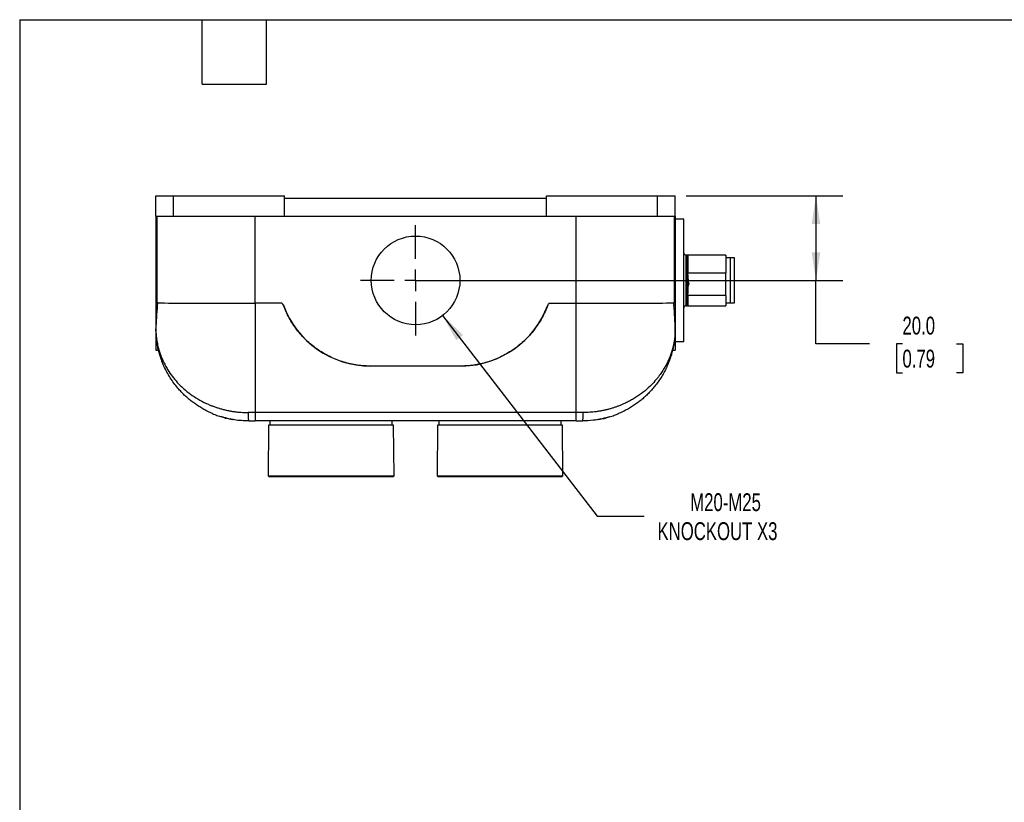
# Model space of a CAD drawing. Header units: millimetres. Extents: x 13 to 546, y 13 to 419.
# Tile 4 of 9: x 13 to 246, y 234 to 419. Entities that reach past the tile are written whole.
import ezdxf

# ---------------------------------------------------------------- set-up
doc = ezdxf.new("R2010")
doc.units = ezdxf.units.MM
doc.header["$LTSCALE"] = 2
doc.linetypes.add('SLD-Center', pattern=[19.05, 15.24, -1.27, 1.27, -1.27])
doc.linetypes.add('SLD-Solid', pattern=[0])
doc.layers.add('CENTER', color=40, linetype='SLD-Center')
doc.layers.add('DIMENSIONS', color=140, linetype='SLD-Solid', lineweight=25)
doc.layers.add('TEXT', color=140, linetype='SLD-Solid', lineweight=25)
doc.styles.add('SLDTEXTSTYLE0', font='TXT', dxfattribs={"width": 0.7})
doc.dimstyles.new('SLDDIMSTYLE1', dxfattribs={"dimtxt": 4.316016, "dimasz": 6.604, "dimexe": 0, "dimexo": 0.0625, "dimgap": 1.079004, "dimtad": 0, "dimtih": 1, "dimtoh": 1, "dimrnd": 1e-09, "dimzin": 4, "dimdsep": 46, "dimtxsty": 'SLDTEXTSTYLE0', "dimsah": 1, "dimcen": 0.09, "dimadec": 0, "dimazin": 1, "dimtfac": 1, "dimtofl": 0, "dimtmove": 0, "dimatfit": 3, "dimfxl": 0, "dimfrac": 2, "dimtolj": 1, "dimtzin": 12, "dimarcsym": 0})
doc.dimstyles.new('SLDDIMSTYLE5', dxfattribs={"dimtxt": 4.316016, "dimasz": 6.604, "dimexe": 0, "dimexo": 0.0625, "dimgap": 1.079004, "dimtad": 0, "dimtih": 1, "dimtoh": 1, "dimrnd": 1e-09, "dimzin": 12, "dimdsep": 46, "dimtxsty": 'SLDTEXTSTYLE0', "dimsah": 1, "dimcen": 0, "dimadec": 0, "dimazin": 3, "dimtfac": 1, "dimtofl": 0, "dimtmove": 0, "dimatfit": 3, "dimfxl": 0, "dimfrac": 2, "dimtolj": 1, "dimtzin": 12, "dimarcsym": 0})

# ---------------------------------------------------------------- blocks, each defined once
blk = doc.blocks.new('_D_9')
at = {"layer": 'DIMENSIONS'}
for p, q in [((170.47, 377.35), (207.6, 377.35)), ((201.25, 377.35), (201.25, 357.35)), ((108.97, 357.35), (207.6, 357.35)), ((201.25, 342.33), (201.25, 357.35)), ((213.95, 342.33), (201.25, 342.33)), ((221.72, 342.33), (220.28, 342.33)), ((220.28, 342.33), (220.28, 335.47)), ((234.55, 342.33), (236, 342.33)), ((236, 342.33), (236, 335.47)), ((220.28, 335.47), (221.72, 335.47)), ((236, 335.47), (234.55, 335.47))]:
    blk.add_line(p, q, dxfattribs=at)
for points in [[(201.25, 377.35), (200.23, 370.74), (202.26, 370.74)], [(201.25, 357.35), (202.26, 363.95), (200.23, 363.95)]]:
    blk.add_solid(points, dxfattribs=at)
at = {"layer": 'DIMENSIONS', "char_height": 4.233, "attachment_point": 1, "style": 'SLDTEXTSTYLE0'}
for s, insert in [('20.0', (221.72, 348.75)), ('0.79', (221.72, 340.93))]:
    blk.add_mtext(s, dxfattribs=dict(at, insert=insert))
blk = doc.blocks.new('_D_10')
at = {"layer": 'DIMENSIONS'}
for p, q in [((112.84, 349.03), (149.44, 301.46)), ((149.44, 301.46), (160.55, 301.46))]:
    blk.add_line(p, q, dxfattribs=at)
blk.add_solid([(112.84, 349.03), (116.06, 343.17), (117.67, 344.41)], dxfattribs=at)
at = {"layer": 'DIMENSIONS', "attachment_point": 1, "style": 'SLDTEXTSTYLE0'}
for s, insert, char_height in [('M20-M25', (171.47, 306.92), 4.233), ('KNOCKOUT X3', (163.72, 300.06), 4.2333)]:
    blk.add_mtext(s, dxfattribs=dict(at, insert=insert, char_height=char_height))
blk = doc.blocks.new('SW_CENTERMARKSYMBOL_7')
at = {"layer": 'CENTER', "color": 0}
for p, q in [((0, 5.08), (0, 13.04)), ((0, 0), (0, 2.54)), ((-5.08, 0), (-13.04, 0)), ((0, 0), (-2.54, 0)), ((0, 0), (0, -2.54)), ((0, 0), (2.54, 0)), ((5.08, 0), (13.04, 0)), ((0, -5.08), (0, -13.04))]:
    blk.add_line(p, q, dxfattribs=at)

msp = doc.modelspace()

# ---------------------------------------------------------------- linework, layer by layer
for p, q in [((44.933, 372.548), (44.933, 377.348)), ((44.933, 377.348), (49.133, 377.348)), ((49.133, 372.548), (49.133, 377.348)), ((49.133, 377.348), (75.433, 377.348)), ((75.433, 372.548), (75.433, 377.348)), ((75.433, 376.848), (137.433, 376.848)), ((137.433, 372.548), (137.433, 377.348)), ((137.433, 377.348), (163.733, 377.348)), ((163.733, 372.548), (163.733, 377.348)), ((163.733, 377.348), (167.933, 377.348)), ((167.933, 372.548), (167.933, 377.348)), ((44.933, 372.548), (49.133, 372.548)), ((44.933, 372.548), (44.933, 351.514)), ((45.144, 372.548), (45.144, 352.025)), ((49.133, 372.548), (75.433, 372.548)), ((68.433, 351.91), (68.433, 372.548)), ((75.433, 372.548), (137.433, 372.548)), ((137.433, 372.548), (163.733, 372.548)), ((144.433, 351.91), (144.433, 372.548)), ((163.733, 372.548), (167.933, 372.548)), ((167.722, 352.025), (167.722, 372.548)), ((167.933, 372.548), (167.933, 351.514)), ((169.933, 371.848), (167.933, 371.848)), ((169.933, 342.848), (169.933, 371.848)), ((170.733, 363.348), (170.433, 363.348)), ((170.433, 363.348), (170.433, 363.261)), ((170.433, 363.261), (170.433, 351.348)), ((170.733, 363.261), (170.733, 363.348)), ((170.733, 351.348), (170.733, 363.261)), ((179.933, 363.348), (170.933, 363.348)), ((170.933, 363.348), (170.933, 359.12)), ((179.933, 363.348), (179.933, 359.12)), ((180.933, 362.698), (179.933, 362.698)), ((180.933, 362.698), (180.933, 362.621)), ((181.983, 362.648), (180.933, 362.648)), ((180.933, 362.621), (180.933, 351.998)), ((181.983, 362.571), (181.983, 362.648)), ((181.983, 352.048), (181.983, 362.571)), ((170.933, 359.12), (179.933, 359.12)), ((170.933, 358.651), (170.933, 359.12)), ((179.933, 356.443), (179.933, 359.12)), ((179.933, 353.766), (179.933, 356.443)), ((170.933, 353.766), (170.933, 354.236)), ((179.933, 353.766), (170.933, 353.766)), ((170.933, 353.766), (170.933, 351.348)), ((179.933, 353.766), (179.933, 351.348)), ((180.933, 352.048), (181.983, 352.048)), ((44.933, 351.514), (45.269, 351.514)), ((44.933, 351.514), (44.933, 340.848)), ((74.78, 351.91), (68.433, 351.91)), ((68.433, 351.91), (68.433, 326.036)), ((138.086, 351.91), (144.433, 351.91)), ((144.433, 326.036), (144.433, 351.91)), ((167.597, 351.514), (167.933, 351.514)), ((167.933, 351.514), (167.933, 340.848)), ((170.433, 351.348), (170.733, 351.348)), ((170.933, 351.348), (179.933, 351.348)), ((179.933, 351.998), (180.933, 351.998)), ((44.976, 344.733), (44.969, 345.896)), ((167.89, 344.733), (167.897, 345.896)), ((167.933, 342.848), (169.933, 342.848)), ((44.933, 340.848), (45.558, 340.848)), ((167.303, 340.848), (167.933, 340.848)), ((117.299, 337.048), (95.567, 337.048)), ((68.433, 326.036), (66.792, 326.036)), ((144.433, 326.036), (68.433, 326.036)), ((68.433, 326.036), (68.433, 324.048)), ((146.074, 326.036), (144.433, 326.036)), ((144.433, 324.048), (144.433, 326.036)), ((144.433, 324.048), (68.433, 324.048)), ((71.639, 323.048), (71.535, 311.048)), ((101.227, 323.048), (71.639, 323.048)), ((71.933, 324.048), (71.933, 323.048)), ((100.933, 323.048), (100.933, 324.048)), ((101.331, 311.048), (101.227, 323.048)), ((111.639, 323.048), (111.535, 311.048)), ((141.227, 323.048), (111.639, 323.048)), ((111.933, 324.048), (111.933, 323.048)), ((140.933, 323.048), (140.933, 324.048)), ((141.331, 311.048), (141.227, 323.048)), ((71.535, 311.048), (71.733, 310.848)), ((71.535, 311.048), (101.331, 311.048)), ((71.733, 310.848), (101.133, 310.848)), ((101.133, 310.848), (101.331, 311.048)), ((111.535, 311.048), (111.733, 310.848)), ((111.535, 311.048), (141.331, 311.048)), ((111.733, 310.848), (141.133, 310.848)), ((141.133, 310.848), (141.331, 311.048))]:
    msp.add_line(p, q)
msp.add_circle((106.433, 357.348), 10.5)
for centre, radius, start, end in [((170.433, 363.848), 0.5, 180, 270), ((170.733, 363.148), 0.2, 0, 90), ((74.303, 351.148), 0.9, 20.18046, 52.94583), ((95.797, 359.048), 22, 200.18046, 270), ((117.069, 359.048), 22, 271.0885, 339.81954), ((138.563, 351.148), 0.9, 147.0059, 159.81954), ((170.433, 350.848), 0.5, 90, 180), ((170.733, 351.548), 0.2, 270, 0), ((46.976, 344.744), 2, 180.33333, 183.73697), ((165.89, 344.744), 2, 356.26303, 359.66667)]:
    msp.add_arc(centre, radius, start, end)
for centre, start_param, end_param in [((68.433, 352.048), 3.309122, 4.712389), ((144.433, 352.048), 4.712389, 6.1156559)]:
    msp.add_ellipse(centre, major_axis=(23.619, 0), ratio=0.0058178, start_param=start_param, end_param=end_param)
for points in [[(170.933, 358.651), (170.933, 357.137), (170.933, 355.546), (170.933, 354.236)], [(66.933, 324.048), (67.433, 324.048), (67.932, 324.048), (68.433, 324.048)], [(144.433, 324.048), (144.935, 324.048), (145.433, 324.048), (145.933, 324.048)]]:
    msp.add_open_spline(points, degree=3)
for points, knots in [([(170.933, 357.899), (170.933, 357.653), (170.963, 357.409), (171.038, 356.925), (171.086, 356.684), (171.133, 356.443)], [0, 0, 0, 0, 0.5, 0.5, 1, 1, 1, 1]), ([(170.933, 354.988), (170.933, 355.233), (170.963, 355.477), (171.038, 355.962), (171.086, 356.203), (171.133, 356.443)], [0, 0, 0, 0, 0.5, 0.5, 1, 1, 1, 1]), ([(45.42, 352.048), (45.385, 352.048), (45.352, 351.998), (45.299, 351.812), (45.28, 351.675), (45.269, 351.514)], [0, 0, 0, 0, 0.5, 0.5, 1, 1, 1, 1]), ([(167.446, 352.048), (167.481, 352.048), (167.514, 351.998), (167.567, 351.812), (167.586, 351.675), (167.597, 351.514)], [0, 0, 0, 0, 0.5, 0.5, 1, 1, 1, 1]), ([(45.269, 351.514), (45.194, 350.452), (45.118, 349.454), (45.003, 347.582), (44.964, 346.707), (44.969, 345.896)], [0, 0, 0, 0, 0.5, 0.5, 1, 1, 1, 1]), ([(75.148, 351.458), (75.113, 351.551), (75.064, 351.638), (74.938, 351.793), (74.864, 351.858), (74.78, 351.91)], [0, 0, 0, 0, 0.5, 0.5, 1, 1, 1, 1]), ([(95.567, 337.048), (94.457, 337.059), (93.355, 337.154), (91.165, 337.511), (90.087, 337.772), (88.506, 338.283), (87.984, 338.473), (86.959, 338.892), (86.455, 339.121), (85.465, 339.616), (84.977, 339.883), (84.026, 340.452), (83.563, 340.754), (82.206, 341.711), (81.348, 342.42), (79.752, 343.954), (79.01, 344.784), (77.664, 346.541), (77.055, 347.474), (75.989, 349.41), (75.531, 350.415), (75.148, 351.458)], [0, 0, 0, 0, 0.125, 0.125, 0.25, 0.25, 0.3125, 0.3125, 0.375, 0.375, 0.4375, 0.4375, 0.5, 0.5, 0.625, 0.625, 0.75, 0.75, 0.875, 0.875, 1, 1, 1, 1]), ([(137.718, 351.458), (137.335, 350.415), (136.876, 349.409), (135.807, 347.466), (135.2, 346.537), (134.188, 345.218), (133.834, 344.79), (133.095, 343.965), (132.711, 343.567), (131.913, 342.8), (131.498, 342.43), (130.643, 341.725), (130.203, 341.389), (128.847, 340.432), (127.891, 339.861), (125.911, 338.872), (124.88, 338.45), (122.774, 337.771), (121.691, 337.509), (119.51, 337.154), (118.409, 337.059), (117.299, 337.048)], [0, 0, 0, 0, 0.125, 0.125, 0.25, 0.25, 0.3125, 0.3125, 0.375, 0.375, 0.4375, 0.4375, 0.5, 0.5, 0.625, 0.625, 0.75, 0.75, 0.875, 0.875, 1, 1, 1, 1]), ([(138.086, 351.91), (138.002, 351.858), (137.927, 351.791), (137.801, 351.636), (137.753, 351.551), (137.718, 351.458)], [0, 0, 0, 0, 0.5, 0.5, 1, 1, 1, 1]), ([(167.897, 345.896), (167.902, 346.707), (167.863, 347.582), (167.748, 349.454), (167.672, 350.452), (167.597, 351.514)], [0, 0, 0, 0, 0.5, 0.5, 1, 1, 1, 1]), ([(44.976, 344.733), (44.976, 344.732), (44.976, 344.73), (44.977, 344.714), (44.979, 344.689), (44.981, 344.653), (44.985, 344.608), (44.989, 344.553), (44.994, 344.488), (45.001, 344.413), (45.014, 344.263), (45.041, 344.002), (45.087, 343.622), (45.151, 343.171), (45.24, 342.65), (45.397, 341.875), (45.63, 340.967), (45.925, 340.046), (46.172, 339.376), (46.473, 338.632), (46.87, 337.768), (47.423, 336.735), (48.143, 335.557), (49.079, 334.259), (50.364, 332.785), (51.836, 331.393), (53.515, 330.102), (55.292, 328.99), (56.796, 328.231), (57.951, 327.739), (58.725, 327.443), (59.508, 327.175), (60.299, 326.935), (61.098, 326.723), (61.903, 326.54), (62.712, 326.384), (63.525, 326.257), (64.34, 326.158), (65.157, 326.088), (65.974, 326.044), (66.52, 326.039), (66.792, 326.036)], [0, 0, 0, 0, 0.0028726, 0.0058693, 0.009008, 0.0123043, 0.0157716, 0.0194214, 0.0232636, 0.0273067, 0.0315581, 0.045677, 0.0625822, 0.0794067, 0.0999653, 0.1242611, 0.1695664, 0.2051947, 0.2311491, 0.2474321, 0.2919998, 0.3331087, 0.3707661, 0.4348954, 0.4948309, 0.5622479, 0.6263283, 0.6872386, 0.7451726, 0.7678375, 0.7901781, 0.812212, 0.8339577, 0.8554345, 0.8766623, 0.8976617, 0.918454, 0.9390611, 0.9595057, 0.9798108, 1, 1, 1, 1]), ([(58.367, 325.785), (58.002, 325.946), (57.289, 326.26), (56.275, 326.792), (55.303, 327.361), (54.356, 327.985), (53.469, 328.637), (52.639, 329.314), (51.86, 330.011), (51.103, 330.758), (50.28, 331.652), (49.413, 332.713), (48.532, 333.957), (47.723, 335.286), (46.998, 336.697), (46.486, 337.899), (46.136, 338.861), (45.905, 339.566), (45.698, 340.279), (45.52, 340.984), (45.382, 341.613), (45.278, 342.155), (45.202, 342.61), (45.142, 343.017), (45.095, 343.374), (45.06, 343.683), (45.033, 343.944), (45.013, 344.165), (44.999, 344.344), (44.988, 344.487), (44.981, 344.591), (44.98, 344.607), (44.98, 344.614)], [0, 0, 0, 0, 0.041299, 0.080526, 0.1206596, 0.1617383, 0.2037982, 0.2422513, 0.2819303, 0.3228552, 0.3650439, 0.4243202, 0.4858913, 0.5497879, 0.6160375, 0.6846645, 0.7160683, 0.7479668, 0.7809069, 0.8131109, 0.8434423, 0.8661555, 0.8869044, 0.9056926, 0.9225248, 0.9371746, 0.950237, 0.9617328, 0.9720646, 0.9810658, 0.9910745, 1, 1, 1, 1]), ([(167.89, 344.733), (167.89, 344.732), (167.89, 344.73), (167.889, 344.716), (167.888, 344.694), (167.886, 344.666), (167.883, 344.631), (167.88, 344.591), (167.876, 344.547), (167.872, 344.499), (167.868, 344.448), (167.863, 344.394), (167.858, 344.338), (167.853, 344.279), (167.847, 344.219), (167.841, 344.159), (167.834, 344.097), (167.828, 344.034), (167.82, 343.97), (167.813, 343.905), (167.805, 343.84), (167.797, 343.774), (167.789, 343.707), (167.78, 343.639), (167.771, 343.572), (167.762, 343.504), (167.752, 343.435), (167.742, 343.366), (167.732, 343.297), (167.721, 343.228), (167.71, 343.159), (167.699, 343.089), (167.688, 343.019), (167.676, 342.949), (167.664, 342.879), (167.651, 342.809), (167.639, 342.739), (167.626, 342.668), (167.612, 342.597), (167.599, 342.527), (167.585, 342.456), (167.57, 342.385), (167.556, 342.314), (167.541, 342.242), (167.526, 342.171), (167.51, 342.1), (167.494, 342.028), (167.478, 341.957), (167.462, 341.885), (167.445, 341.814), (167.428, 341.742), (167.411, 341.671), (167.393, 341.599), (167.375, 341.528), (167.357, 341.456), (167.339, 341.385), (167.32, 341.313), (167.301, 341.242), (167.281, 341.17), (167.262, 341.099), (167.242, 341.027), (167.221, 340.956), (167.201, 340.884), (167.18, 340.813), (167.159, 340.741), (167.137, 340.67), (167.115, 340.598), (167.093, 340.527), (167.071, 340.456), (167.048, 340.384), (167.025, 340.313), (167.001, 340.242), (166.978, 340.171), (166.954, 340.099), (166.929, 340.028), (166.905, 339.957), (166.88, 339.886), (166.855, 339.815), (166.829, 339.743), (166.803, 339.672), (166.777, 339.601), (166.751, 339.53), (166.724, 339.459), (166.697, 339.388), (166.669, 339.317), (166.642, 339.247), (166.613, 339.176), (166.585, 339.105), (166.556, 339.034), (166.527, 338.963), (166.498, 338.893), (166.468, 338.822), (166.438, 338.751), (166.408, 338.681), (166.378, 338.61), (166.347, 338.54), (166.315, 338.47), (166.284, 338.399), (166.252, 338.329), (166.22, 338.259), (166.187, 338.188), (166.154, 338.118), (166.121, 338.048), (166.088, 337.978), (166.054, 337.908), (166.02, 337.838), (165.985, 337.768), (165.95, 337.698), (165.915, 337.628), (165.88, 337.559), (165.844, 337.489), (165.808, 337.419), (165.771, 337.35), (165.735, 337.28), (165.697, 337.211), (165.66, 337.142), (165.622, 337.072), (165.584, 337.003), (165.546, 336.934), (165.507, 336.865), (165.287, 336.476), (164.858, 335.774), (164.252, 334.906), (163.494, 333.924), (162.54, 332.833), (161.151, 331.5), (159.788, 330.425), (158.554, 329.599), (157.598, 329.028), (156.641, 328.519), (155.781, 328.11), (155.018, 327.783), (154.347, 327.519), (153.659, 327.273), (152.956, 327.047), (152.237, 326.841), (151.503, 326.656), (150.756, 326.495), (149.996, 326.356), (149.226, 326.241), (148.448, 326.15), (147.661, 326.085), (146.87, 326.044), (146.339, 326.039), (146.074, 326.036)], [0, 0, 0, 0, 0.0028574, 0.0057044, 0.0085483, 0.0113923, 0.0142356, 0.0170742, 0.0199021, 0.0227188, 0.0255278, 0.0283315, 0.0311313, 0.0339277, 0.0367204, 0.0395091, 0.0422942, 0.0450763, 0.0478559, 0.0506334, 0.0534091, 0.0561832, 0.0589561, 0.0617278, 0.0644985, 0.0672683, 0.0700373, 0.0728055, 0.0755729, 0.0783396, 0.0811056, 0.083871, 0.0866358, 0.0894001, 0.0921638, 0.0949272, 0.0976901, 0.1004526, 0.1032148, 0.1059767, 0.1087383, 0.1114996, 0.1142607, 0.1170216, 0.1197823, 0.1225428, 0.1253033, 0.1280636, 0.1308238, 0.1335839, 0.136344, 0.139104, 0.141864, 0.144624, 0.147384, 0.150144, 0.152904, 0.1556639, 0.1584239, 0.1611838, 0.1639438, 0.1667037, 0.1694637, 0.1722236, 0.1749835, 0.1777434, 0.1805033, 0.1832632, 0.1860231, 0.1887829, 0.1915428, 0.1943027, 0.1970626, 0.1998224, 0.2025823, 0.2053422, 0.2081021, 0.210862, 0.2136219, 0.2163818, 0.2191417, 0.2219017, 0.2246616, 0.2274216, 0.2301817, 0.2329417, 0.2357018, 0.2384619, 0.2412221, 0.2439823, 0.2467426, 0.2495029, 0.2522632, 0.2550237, 0.2577842, 0.2605447, 0.2633054, 0.2660661, 0.2688269, 0.2715878, 0.2743488, 0.2771099, 0.2798711, 0.2826325, 0.2853939, 0.2881555, 0.2909172, 0.2936791, 0.2964411, 0.2992032, 0.3019656, 0.3047281, 0.3074907, 0.3102536, 0.3130166, 0.3157799, 0.3185433, 0.321307, 0.3240709, 0.326835, 0.3295994, 0.3707641, 0.4120206, 0.4371288, 0.4948213, 0.5539165, 0.6195126, 0.6531841, 0.6853399, 0.7160074, 0.745186, 0.7646656, 0.7841719, 0.8036997, 0.8232467, 0.8428138, 0.8624055, 0.8820227, 0.9016594, 0.9213101, 0.9409708, 0.9606392, 0.980315, 1, 1, 1, 1]), ([(167.886, 344.614), (167.886, 344.607), (167.885, 344.591), (167.878, 344.487), (167.867, 344.344), (167.837, 343.972), (167.766, 343.285), (167.619, 342.295), (167.417, 341.269), (167.155, 340.216), (166.845, 339.187), (166.454, 338.086), (165.972, 336.935), (165.386, 335.744), (164.739, 334.608), (164.039, 333.53), (163.29, 332.511), (162.528, 331.589), (161.763, 330.758), (161.006, 330.011), (160.227, 329.314), (159.397, 328.638), (158.51, 327.985), (157.563, 327.361), (156.591, 326.792), (155.528, 326.232), (154.754, 325.902), (154.33, 325.722)], [0, 0, 0, 0, 0.0088714, 0.0188206, 0.0277662, 0.0380375, 0.0823415, 0.1259144, 0.1742034, 0.2204901, 0.2677196, 0.3134036, 0.370423, 0.4257951, 0.4795339, 0.5316542, 0.5821727, 0.6311076, 0.6730397, 0.713717, 0.7531573, 0.7913805, 0.8331859, 0.8740173, 0.9139105, 0.9529039, 1, 1, 1, 1]), ([(58.333, 325.8), (58.689, 325.656), (59.397, 325.369), (60.551, 324.993), (61.75, 324.655), (62.582, 324.487), (62.998, 324.403)], [0, 0, 0, 0, 0.2529386, 0.5036059, 0.7524778, 1, 1, 1, 1]), ([(63.363, 324.345), (63.282, 324.357), (62.976, 324.399), (62.497, 324.499), (61.923, 324.623), (61.42, 324.748), (60.999, 324.862), (60.678, 324.955), (60.475, 325.017), (60.385, 325.045), (60.399, 325.041), (60.402, 325.04)], [0, 0, 0, 0, 0.0464162, 0.1756249, 0.3048411, 0.4370302, 0.569203, 0.7008081, 0.8323845, 0.9590782, 1, 1, 1, 1]), ([(66.933, 324.048), (66.364, 324.062), (65.219, 324.089), (63.735, 324.257), (62.845, 324.443), (62.505, 324.514)], [0, 0, 0, 0, 0.3792371, 0.7626864, 1, 1, 1, 1]), ([(66.792, 326.036), (66.793, 325.508), (66.808, 325.002), (66.86, 324.257), (66.896, 324.048), (66.933, 324.048)], [0, 0, 0, 0, 0.5, 0.5, 1, 1, 1, 1]), ([(146.074, 326.036), (146.073, 325.589), (146.047, 324.546), (145.975, 324.048), (145.933, 324.048)], [0, 0, 0, 0, 0.4285714, 1, 1, 1, 1]), ([(150.32, 324.52), (149.713, 324.397), (148.285, 324.108), (146.792, 324.07), (145.933, 324.048)], [0, 0, 0, 0, 0.424815, 1, 1, 1, 1]), ([(152.464, 325.04), (152.464, 325.039), (152.462, 325.039), (152.155, 324.943), (151.538, 324.769), (150.874, 324.608), (150.295, 324.481), (149.655, 324.362), (149.058, 324.266), (148.679, 324.222), (148.533, 324.205)], [0, 0, 0, 0, 0.0722906, 0.2788892, 0.4883303, 0.597569, 0.706809, 0.8185203, 0.9302177, 1, 1, 1, 1]), ([(149.842, 324.398), (150.263, 324.483), (151.107, 324.652), (152.323, 324.995), (153.497, 325.379), (154.218, 325.673), (154.581, 325.821)], [0, 0, 0, 0, 0.2465128, 0.4950757, 0.7460949, 1, 1, 1, 1])]:
    msp.add_open_spline(points, degree=3, knots=knots)
at = {"layer": 'TEXT'}
for p, q in [((12.7, 419.1), (546.1, 419.1)), ((12.7, 419.1), (12.7, 12.7)), ((55.88, 403.86), (55.88, 419.1)), ((71.12, 403.86), (71.12, 419.1)), ((55.88, 403.86), (71.12, 403.86))]:
    msp.add_line(p, q, dxfattribs=at)

# ---------------------------------------------------------------- block references
at = {"layer": 'CENTER'}
msp.add_blockref('SW_CENTERMARKSYMBOL_7', (106.433, 357.348), dxfattribs=at)

# ---------------------------------------------------------------- dimensions: what is measured, and where the dimension line sits
at = {"layer": 'DIMENSIONS'}
dim = msp.add_linear_dim(base=(201.245, 357.348), p1=(167.933, 377.348), p2=(106.433, 357.348), angle=90, dimstyle='SLDDIMSTYLE1', dxfattribs=at)
dim.commit()
dim.dimension.update_dxf_attribs({"geometry": '_D_9', "text_midpoint": (201.245, 342.331), "dimtype": 160})
dim = msp.add_diameter_dim_2p(p1=(100.03, 365.669), p2=(112.836, 349.026), text='M20-M25\\PKNOCKOUT X3', dimstyle='SLDDIMSTYLE5', override={"dimpost": '<>'}, dxfattribs=at)
dim.commit()
dim.dimension.update_dxf_attribs({"geometry": '_D_10', "text_midpoint": (184.691, 301.461), "dimtype": 163})

doc.saveas('drawing.dxf')
